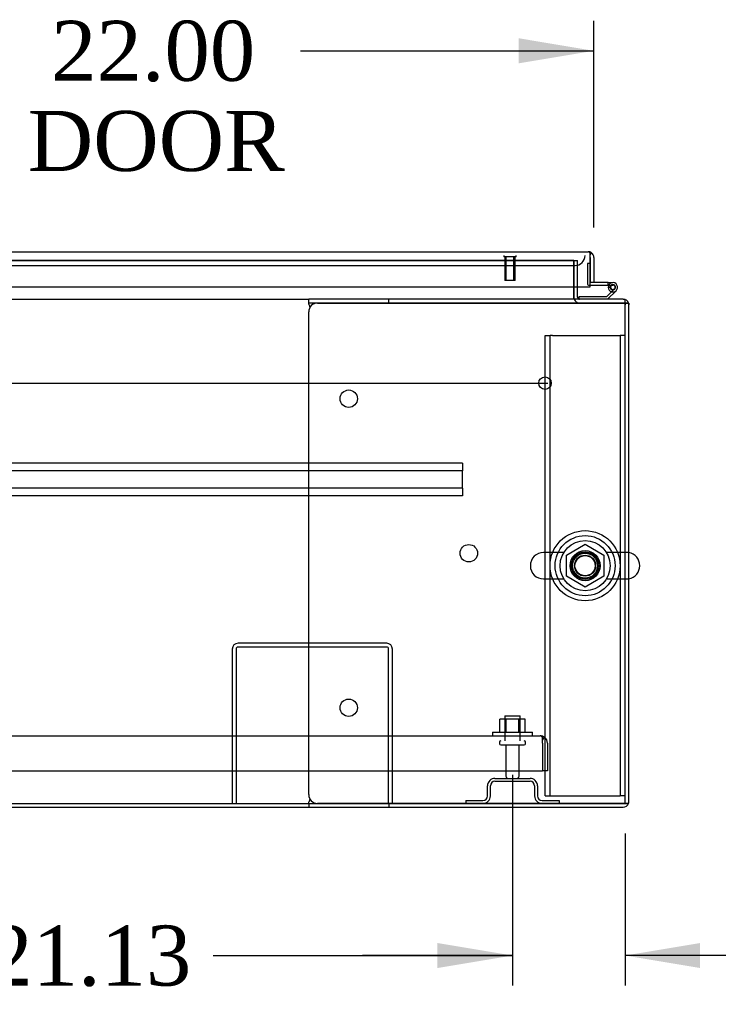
# Model space of a CAD drawing. Header units: inches. Extents: x 1 to 359, y -2 to 239.
# Tile 4 of 24: x 108 to 126, y 36 to 60. Entities that reach past the tile are written whole.
import ezdxf
from ezdxf.enums import TextEntityAlignment as Align
from ezdxf.lldxf.tags import DXFTag

# ---------------------------------------------------------------- set-up
doc = ezdxf.new("R2010")
doc.units = ezdxf.units.IN
doc.header["$MEASUREMENT"] = 0
for name, color, linetype in [('COM43132', 7, 'Continuous'), ('COM50669', 7, 'Continuous'), ('COM50677', 7, 'Continuous'), ('COM55602-1', 7, 'Continuous'), ('COM55607-1', 7, 'Continuous'), ('COM55738-22', 7, 'Continuous'), ('COM70112-1', 7, 'Continuous'), ('COM70217', 7, 'Continuous'), ('COM70220', 7, 'Continuous'), ('COM71181-1', 7, 'Continuous'), ('COM71183-1', 7, 'Continuous'), ('COM71194-1', 7, 'Continuous'), ('Default', 7, 'Continuous'), ('NTS166105', 7, 'Continuous'), ('NTS18024', 7, 'Continuous'), ('SCS86415', 7, 'Continuous'), ('STD26089', 7, 'Continuous'), ('STD26258', 7, 'Continuous'), ('WAF25059', 7, 'Continuous'), ('WAF25377', 7, 'Continuous'), ('WAM254785', 7, 'Continuous')]:
    doc.layers.add(name, color=color, linetype=linetype)
doc.styles.add('SEACAD_Times_New_Roman', font='times.ttf')
tags = doc.linetypes.add('CENTER2', pattern=[1.125, 0.75, -0.125, 0.125, -0.125]).pattern_tags.tags
tags[10:11] = [DXFTag(74, 4), DXFTag(75, 0), DXFTag(340, '0'), DXFTag(46, 0.0), DXFTag(50, 0.0), DXFTag(44, 0.0), DXFTag(45, 0.0)]
tags[8:9] = [DXFTag(74, 4), DXFTag(75, 0), DXFTag(340, '0'), DXFTag(46, 0.0), DXFTag(50, 0.0), DXFTag(44, 0.0), DXFTag(45, 0.0)]
tags[6:7] = [DXFTag(74, 4), DXFTag(75, 0), DXFTag(340, '0'), DXFTag(46, 0.0), DXFTag(50, 0.0), DXFTag(44, 0.0), DXFTag(45, 0.0)]
tags[4:5] = [DXFTag(74, 4), DXFTag(75, 0), DXFTag(340, '0'), DXFTag(46, 0.0), DXFTag(50, 0.0), DXFTag(44, 0.0), DXFTag(45, 0.0)]
tags = doc.linetypes.add('HIDDEN2', pattern=[0.1875, 0.125, -0.0625]).pattern_tags.tags
tags[6:7] = [DXFTag(74, 4), DXFTag(75, 0), DXFTag(340, '0'), DXFTag(46, 0.0), DXFTag(50, 0.0), DXFTag(44, 0.0), DXFTag(45, 0.0)]
tags[4:5] = [DXFTag(74, 4), DXFTag(75, 0), DXFTag(340, '0'), DXFTag(46, 0.0), DXFTag(50, 0.0), DXFTag(44, 0.0), DXFTag(45, 0.0)]
doc.dimstyles.new('HAMMOND_(STH_-_300x200)', dxfattribs={"dimtxt": 1.5, "dimasz": 1.875, "dimexe": 0.75, "dimexo": 0.75, "dimgap": 0.375, "dimtad": 0, "dimtih": 1, "dimtoh": 1, "dimzin": 0, "dimdsep": 46, "dimtxsty": 'SEACAD_Times_New_Roman', "dimblk1": '_SE_FILLED', "dimblk2": '_SE_FILLED', "dimsah": 1, "dimcen": 0.75, "dimadec": 0, "dimazin": 0, "dimtfac": 0.8, "dimtofl": 0, "dimtmove": 0, "dimatfit": 3, "dimfxl": 1, "dimtolj": 1, "dimtzin": 0, "dimarcsym": 0})

# ---------------------------------------------------------------- blocks, each defined once
blk = doc.blocks.new('SEANNOT_GROUP2')
at = {"layer": 'Default', "color": 7, "linetype": 'CENTER2'}
blk.add_line((77.58, 51.024), (121.59, 51.024), dxfattribs=at)
blk = doc.blocks.new('SE1')
at = {"layer": 'COM43132', "color": 7, "linetype": 'HIDDEN2'}
for p, q in [((77.768, 42.213), (121.398, 42.213)), ((121.398, 42.213), (121.399, 42.213)), ((121.399, 42.213), (121.399, 42.213)), ((121.399, 42.213), (121.399, 42.213)), ((121.458, 42.028), (121.458, 42.178)), ((121.459, 42.11), (121.508, 42.178)), ((121.459, 42.028), (121.459, 42.11)), ((121.458, 42.028), (121.458, 41.338)), ((121.459, 42.028), (121.458, 42.028)), ((121.458, 42.028), (121.458, 41.338)), ((121.583, 42.028), (121.583, 41.338)), ((77.708, 41.338), (121.458, 41.338)), ((121.583, 41.338), (121.458, 41.338))]:
    blk.add_line(p, q, dxfattribs=at)
for start, end in [(89.9411, 90), (53.806, 89.8792), (0, 53.806)]:
    blk.add_arc((121.398, 42.028), 0.185, start, end, dxfattribs=at)
blk.add_open_spline([(121.458, 42.178), (121.448, 42.189), (121.438, 42.198), (121.423, 42.207), (121.418, 42.209), (121.409, 42.212), (121.404, 42.213), (121.399, 42.213)], degree=3, knots=[0, 0, 0, 0, 0.5, 0.5, 0.75, 0.75, 1, 1, 1, 1], dxfattribs=at)
at = {"layer": 'COM50669', "color": 7, "linetype": 'HIDDEN2'}
for p, q in [((117.565, 44.526), (113.851, 44.526)), ((113.708, 44.383), (113.708, 40.526)), ((113.803, 44.383), (113.803, 40.526)), ((117.565, 44.431), (113.851, 44.431)), ((117.613, 40.526), (117.613, 44.383)), ((117.708, 40.526), (117.708, 44.383))]:
    blk.add_line(p, q, dxfattribs=at)
for centre, radius, start, end in [((113.851, 44.383), 0.143, 90, 180), ((117.565, 44.383), 0.143, 0, 90), ((113.851, 44.383), 0.048, 90, 180), ((117.565, 44.383), 0.048, 0, 90)]:
    blk.add_arc(centre, radius, start, end, dxfattribs=at)
at = {"layer": 'COM50677', "color": 7, "linetype": 'HIDDEN2'}
for p, q in [((121.522, 52.214), (121.647, 52.214)), ((121.522, 40.714), (121.522, 52.214)), ((121.647, 40.714), (121.647, 52.214)), ((121.707, 52.214), (121.647, 52.214)), ((121.707, 52.214), (123.337, 52.214)), ((123.337, 52.214), (123.397, 52.214)), ((123.397, 52.214), (123.397, 40.714)), ((123.522, 52.214), (123.397, 52.214)), ((121.522, 40.714), (121.647, 40.714)), ((121.647, 40.714), (121.707, 40.714)), ((121.707, 40.714), (123.337, 40.714)), ((123.337, 40.714), (123.397, 40.714)), ((123.522, 40.714), (123.397, 40.714))]:
    blk.add_line(p, q, dxfattribs=at)
blk.add_circle((122.522, 46.464), 0.375, dxfattribs=at)
at = {"layer": 'COM55602-1', "color": 7, "linetype": 'Continuous'}
for p, q in [((115.616, 53.024), (115.616, 53.119)), ((117.617, 53.119), (115.616, 53.119)), ((117.617, 53.024), (117.617, 53.119)), ((123.473, 53.119), (117.617, 53.119)), ((115.616, 53.024), (115.616, 53.014)), ((117.617, 53.024), (115.616, 53.024)), ((115.627, 52.976), (115.641, 52.904)), ((115.837, 53.024), (123.473, 53.024)), ((123.473, 53.024), (117.617, 53.024)), ((123.608, 53.024), (123.473, 53.024)), ((123.473, 53.024), (123.473, 53.024)), ((123.473, 53.024), (123.608, 53.024)), ((123.616, 40.574), (123.616, 52.976)), ((115.617, 40.746), (115.617, 52.804)), ((115.641, 40.647), (115.627, 40.574)), ((115.616, 40.536), (115.616, 40.526)), ((115.616, 40.526), (115.616, 40.431)), ((115.616, 40.526), (117.617, 40.526)), ((115.616, 40.431), (117.617, 40.431)), ((123.473, 40.526), (115.837, 40.526)), ((117.617, 40.526), (117.617, 40.431)), ((117.617, 40.526), (123.473, 40.526)), ((117.617, 40.431), (123.473, 40.431)), ((123.608, 40.526), (123.473, 40.526)), ((123.473, 40.526), (123.473, 40.526)), ((123.473, 40.526), (123.608, 40.526))]:
    blk.add_line(p, q, dxfattribs=at)
for centre in [(116.617, 50.634), (119.617, 46.775), (116.617, 42.916)]:
    blk.add_circle(centre, 0.218, dxfattribs=at)
for centre, radius, start, end in [((123.473, 52.976), 0.143, 19.6129, 90), ((115.309, 52.907), 0.326, 12.3258, 19.284), ((115.837, 52.804), 0.22, 90, 180), ((123.473, 52.976), 0.143, 0, 19.6129), ((115.837, 40.746), 0.22, 180, 270), ((115.309, 40.644), 0.326, 340.716, 347.6742), ((123.473, 40.574), 0.143, 270, 340.3871), ((123.473, 40.574), 0.143, 340.3871, 0)]:
    blk.add_arc(centre, radius, start, end, dxfattribs=at)
for centre, start_param, end_param in [((123.473, 52.976), 3.141593, 3.483903), ((123.473, 40.574), 2.799282, 3.141593)]:
    blk.add_ellipse(centre, major_axis=(-0.143, 0), ratio=0.99836, start_param=start_param, end_param=end_param, dxfattribs=at)
at = {"layer": 'COM55607-1', "color": 7, "linetype": 'HIDDEN2'}
for p, q in [((122.584, 54.012), (122.584, 53.497)), ((122.646, 54.012), (122.584, 54.012)), ((122.609, 53.472), (122.646, 53.472)), ((123.162, 53.422), (123.1, 53.428)), ((123.113, 53.472), (123.216, 53.472)), ((123.154, 53.417), (123.161, 53.417)), ((123.253, 53.376), (123.232, 53.355)), ((122.363, 53.124), (122.363, 53.119))]:
    blk.add_line(p, q, dxfattribs=at)
at = {"layer": 'COM55607-1', "color": 7, "linetype": 'Continuous'}
for p, q in [((122.646, 54.012), (122.646, 54.012)), ((122.646, 53.534), (122.646, 53.536)), ((123.1, 53.534), (122.646, 53.534)), ((122.646, 53.472), (123.1, 53.472)), ((123.099, 53.417), (123.154, 53.417)), ((123.1, 53.472), (123.1, 53.534)), ((123.1, 53.534), (123.216, 53.534)), ((123.1, 53.472), (123.113, 53.472)), ((123.154, 53.43), (123.154, 53.405)), ((123.229, 53.48), (123.204, 53.48)), ((123.279, 53.405), (123.279, 53.43)), ((122.363, 53.181), (122.363, 53.124)), ((123.058, 53.181), (122.363, 53.181)), ((123.232, 53.355), (123.058, 53.181)), ((123.084, 53.119), (123.295, 53.331)), ((123.204, 53.355), (123.229, 53.355))]:
    blk.add_line(p, q, dxfattribs=at)
at = {"layer": 'COM55607-1', "color": 7, "linetype": 'HIDDEN2'}
for centre, radius, start, end in [((122.609, 53.497), 0.025, 180, 270), ((123.216, 53.417), 0.055, 311.1959, 180), ((123.216, 53.417), 0.055, 180, 311.1959), ((123.216, 53.417), 0.117, 252.9726, 312.392)]:
    blk.add_arc(centre, radius, start, end, dxfattribs=at)
at = {"layer": 'COM55607-1', "color": 7, "linetype": 'Continuous'}
for centre, radius, start, end in [((123.216, 53.417), 0.117, 312.392, 180), ((123.216, 53.417), 0.117, 180, 252.9726), ((123.204, 53.43), 0.05, 90, 180), ((123.204, 53.405), 0.05, 180, 270), ((123.229, 53.43), 0.05, 0, 90), ((123.229, 53.405), 0.05, 270, 0)]:
    blk.add_arc(centre, radius, start, end, dxfattribs=at)
at = {"layer": 'COM55738-22', "color": 7, "linetype": 'HIDDEN2'}
for p, q in [((120.271, 41.151), (121.146, 41.151)), ((120.271, 41.079), (121.146, 41.079)), ((120.083, 40.714), (120.083, 40.964)), ((120.155, 40.714), (120.155, 40.964)), ((121.261, 40.964), (121.261, 40.714)), ((121.333, 40.964), (121.333, 40.714)), ((119.546, 40.598), (119.968, 40.598)), ((119.546, 40.598), (119.546, 40.526)), ((121.449, 40.598), (121.871, 40.598)), ((121.871, 40.598), (121.871, 40.526))]:
    blk.add_line(p, q, dxfattribs=at)
for centre, radius, start, end in [((120.271, 40.964), 0.188, 90, 180), ((120.271, 40.964), 0.116, 90, 180), ((121.146, 40.964), 0.188, 0, 90), ((121.146, 40.964), 0.116, 0, 90), ((119.968, 40.714), 0.188, 270, 0), ((119.968, 40.714), 0.116, 270, 0), ((121.449, 40.714), 0.188, 180, 270), ((121.449, 40.714), 0.116, 180, 270)]:
    blk.add_arc(centre, radius, start, end, dxfattribs=at)
at = {"layer": 'COM70112-1', "color": 7, "linetype": 'HIDDEN2'}
for q in [(101.202, 54.089), (122.242, 54.086)]:
    blk.add_line((122.242, 54.089), q, dxfattribs=at)
blk.add_circle((122.522, 46.464), 0.344, dxfattribs=at)
at = {"layer": 'COM70217', "color": 7, "linetype": 'HIDDEN2'}
for p, q in [((119.46, 49.024), (79.71, 49.024)), ((119.46, 49.024), (119.46, 48.981)), ((119.46, 48.981), (119.46, 48.879)), ((119.46, 48.836), (79.71, 48.836)), ((119.46, 48.879), (119.46, 48.836)), ((119.46, 48.399), (119.46, 48.836)), ((119.46, 48.399), (79.71, 48.399)), ((119.46, 48.211), (79.71, 48.211)), ((119.46, 48.399), (119.46, 48.356)), ((119.46, 48.356), (119.46, 48.254)), ((119.46, 48.254), (119.46, 48.211))]:
    blk.add_line(p, q, dxfattribs=at)
at = {"layer": 'COM70220', "color": 7, "linetype": 'HIDDEN2'}
for p, q in [((101.462, 53.961), (122.021, 53.961)), ((122.021, 53.961), (122.271, 53.961))]:
    blk.add_line(p, q, dxfattribs=at)
blk.add_arc((122.271, 54.211), 0.25, 270, 0, dxfattribs=at)
at = {"layer": 'COM71181-1', "color": 7, "linetype": 'HIDDEN2'}
for p, q in [((122.241, 53.167), (122.241, 54.086)), ((122.242, 54.086), (122.336, 54.086)), ((122.336, 53.431), (122.336, 54.086)), ((123.521, 53.024), (123.521, 52.976)), ((123.616, 53.024), (123.608, 53.024))]:
    blk.add_line(p, q, dxfattribs=at)
at = {"layer": 'COM71181-1', "color": 7, "linetype": 'Continuous'}
for p, q in [((122.336, 53.167), (122.336, 53.431)), ((123.616, 53.024), (123.616, 52.976)), ((83.554, 40.431), (115.616, 40.431))]:
    blk.add_line(p, q, dxfattribs=at)
at = {"layer": 'COM71181-1', "color": 7, "linetype": 'HIDDEN2'}
for start, end in [(180, 184.7927), (199.6129, 270)]:
    blk.add_arc((122.384, 53.167), 0.143, start, end, dxfattribs=at)
at = {"layer": 'COM71181-1', "color": 7, "linetype": 'Continuous'}
for radius, start, end in [(0.143, 184.7927, 199.6129), (0.048, 180, 270)]:
    blk.add_arc((122.384, 53.167), radius, start, end, dxfattribs=at)
at = {"layer": 'COM71183-1', "color": 7, "linetype": 'HIDDEN2'}
for p, q in [((101.202, 54.086), (122.242, 54.086)), ((122.242, 54.086), (122.242, 53.431)), ((123.473, 53.119), (123.522, 53.119)), ((123.522, 52.976), (123.522, 53.111)), ((123.522, 40.526), (123.522, 52.976))]:
    blk.add_line(p, q, dxfattribs=at)
at = {"layer": 'COM71183-1', "color": 7, "linetype": 'Continuous'}
for p, q in [((122.242, 53.431), (122.242, 53.167)), ((83.554, 53.119), (115.616, 53.119)), ((122.242, 53.119), (122.242, 53.167)), ((123.522, 53.111), (123.522, 53.119)), ((83.554, 40.526), (115.616, 40.526))]:
    blk.add_line(p, q, dxfattribs=at)
at = {"layer": 'COM71194-1', "color": 7, "linetype": 'Continuous'}
for p, q in [((100.884, 54.306), (122.598, 54.306)), ((122.598, 54.306), (122.599, 54.306)), ((122.599, 54.306), (122.599, 54.306)), ((122.599, 54.306), (122.599, 54.306)), ((122.646, 54.163), (122.646, 54.277)), ((122.646, 53.431), (122.646, 54.163)), ((122.647, 54.163), (122.646, 54.163)), ((122.646, 54.163), (122.646, 53.536)), ((122.647, 54.226), (122.685, 54.277)), ((122.647, 54.163), (122.647, 54.226)), ((122.741, 54.163), (122.741, 53.536)), ((100.836, 53.431), (122.646, 53.431)), ((122.741, 53.536), (122.646, 53.536))]:
    blk.add_line(p, q, dxfattribs=at)
for start, end in [(89.9238, 90), (52.4964, 89.8439), (0, 52.4964)]:
    blk.add_arc((122.598, 54.163), 0.143, start, end, dxfattribs=at)
blk.add_open_spline([(122.646, 54.277), (122.638, 54.286), (122.63, 54.294), (122.618, 54.301), (122.614, 54.303), (122.607, 54.306), (122.603, 54.306), (122.599, 54.306)], degree=3, knots=[0, 0, 0, 0, 0.5, 0.5, 0.75, 0.75, 1, 1, 1, 1], dxfattribs=at)
at = {"layer": 'NTS166105', "color": 7, "linetype": 'HIDDEN2'}
for p, q in [((120.554, 42.629), (120.393, 42.629)), ((120.393, 42.309), (120.393, 42.629)), ((120.863, 42.629), (120.554, 42.629)), ((120.554, 42.309), (120.554, 42.629)), ((121.024, 42.629), (120.863, 42.629)), ((120.863, 42.309), (120.863, 42.629)), ((121.024, 42.309), (121.024, 42.629))]:
    blk.add_line(p, q, dxfattribs=at)
at = {"layer": 'NTS18024', "color": 7, "linetype": 'HIDDEN2'}
for p, q in [((122.057, 46.727), (122.526, 47.002)), ((122.526, 47.002), (122.987, 46.727)), ((122.057, 46.201), (122.057, 46.727)), ((122.987, 46.727), (122.987, 46.201)), ((122.522, 45.929), (122.057, 46.201)), ((122.987, 46.201), (122.522, 45.929))]:
    blk.add_line(p, q, dxfattribs=at)
blk.add_circle((122.522, 46.464), 0.263, dxfattribs=at)
at = {"layer": 'SCS86415', "color": 7, "linetype": 'HIDDEN2'}
for p, q in [((121.992, 46.795), (121.486, 46.795)), ((123.558, 46.795), (123.052, 46.795)), ((121.486, 46.133), (121.992, 46.133)), ((123.052, 46.133), (123.558, 46.133))]:
    blk.add_line(p, q, dxfattribs=at)
for radius in [0.625, 0.312, 0.252]:
    blk.add_circle((122.522, 46.464), radius, dxfattribs=at)
for centre, start, end in [((121.486, 46.464), 90, 270), ((123.558, 46.464), 79.7747, 90), ((123.558, 46.464), 270, 280.2253)]:
    blk.add_arc(centre, 0.331, start, end, dxfattribs=at)
at = {"layer": 'SCS86415', "color": 7, "linetype": 'Continuous'}
blk.add_arc((123.558, 46.464), 0.331, 280.2253, 79.7747, dxfattribs=at)
at = {"layer": 'STD26089', "color": 7, "linetype": 'HIDDEN2'}
for p, q in [((120.521, 42.713), (120.896, 42.713)), ((120.521, 42.713), (120.521, 42.088)), ((120.896, 42.088), (120.896, 42.713)), ((120.383, 42.058), (120.383, 42.018)), ((121.033, 42.018), (121.033, 42.058)), ((120.413, 41.988), (121.003, 41.988)), ((120.542, 41.988), (120.542, 41.211)), ((120.874, 41.211), (120.874, 41.988))]:
    blk.add_line(p, q, dxfattribs=at)
for centre, radius, start, end in [((120.413, 42.058), 0.03, 90, 180), ((121.003, 42.058), 0.03, 0, 90), ((120.413, 42.018), 0.03, 180, 270), ((121.003, 42.018), 0.03, 270, 0), ((120.602, 41.211), 0.06, 180, 270), ((120.814, 41.211), 0.06, 270, 0)]:
    blk.add_arc(centre, radius, start, end, dxfattribs=at)
at = {"layer": 'STD26258', "color": 7, "linetype": 'HIDDEN2'}
for p, q in [((120.49, 54.211), (120.49, 54.18)), ((120.803, 54.18), (120.49, 54.18)), ((120.521, 54.18), (120.521, 53.586)), ((120.552, 53.586), (120.552, 54.18)), ((120.741, 53.586), (120.741, 54.18)), ((120.771, 53.586), (120.771, 54.18)), ((120.803, 54.18), (120.803, 54.211)), ((120.771, 53.586), (120.521, 53.586))]:
    blk.add_line(p, q, dxfattribs=at)
blk.add_circle((121.521, 51.024), 0.156, dxfattribs=at)
at = {"layer": 'WAF25059', "color": 7, "linetype": 'HIDDEN2'}
for p, q in [((120.208, 42.309), (121.208, 42.309)), ((120.208, 42.309), (120.208, 42.213)), ((121.208, 42.213), (121.208, 42.309))]:
    blk.add_line(p, q, dxfattribs=at)
at = {"layer": 'WAF25377', "color": 7, "linetype": 'HIDDEN2'}
for radius in [0.875, 0.34]:
    blk.add_circle((122.522, 46.464), radius, dxfattribs=at)
at = {"layer": 'WAM254785', "color": 7, "linetype": 'HIDDEN2'}
for radius in [0.75, 0.312]:
    blk.add_circle((122.522, 46.464), radius, dxfattribs=at)
blk = doc.blocks.new('DMBLK3531')
at = {"layer": 'Default', "linetype": 'Continuous'}
for points in [[(101.458, 36.415), (101.458, 37.04), (99.583, 36.728)], [(118.833, 36.415), (120.708, 36.728), (118.833, 37.04)]]:
    blk.add_hatch(color=7, dxfattribs=at).paths.add_polyline_path(points)
at = {"layer": 'Default', "color": 7, "linetype": 'Continuous'}
for p, q in [((99.583, 41.238), (99.583, 35.978)), ((120.708, 41.238), (120.708, 35.978)), ((99.583, 36.728), (107.062, 36.728)), ((113.23, 36.728), (120.708, 36.728))]:
    blk.add_line(p, q, dxfattribs=at)
at = {"layer": 'Default', "color": 7, "linetype": 'Continuous', "style": 'SEACAD_Times_New_Roman'}
blk.add_text('21.13', height=1.5, dxfattribs=at).set_placement((107.587, 37.478), align=Align.TOP_LEFT)
blk = doc.blocks.new('_SE_FILLED')
at = {"color": 0}
blk.add_line((0, 0), (-1, 0), dxfattribs=at)
blk.add_solid([(0, 0), (-1, -0.1665), (-1, 0.1665), (0, 0)], dxfattribs=at)
blk = doc.blocks.new('DMBLK3537')
at = {"layer": 'Default', "linetype": 'Continuous'}
for points in [[(118.833, 36.415), (120.708, 36.728), (118.833, 37.04)], [(125.397, 36.415), (125.397, 37.04), (123.522, 36.728)]]:
    blk.add_hatch(color=7, dxfattribs=at).paths.add_polyline_path(points)
at = {"layer": 'Default', "color": 7, "linetype": 'Continuous'}
for p, q in [((120.708, 41.238), (120.708, 35.978)), ((123.522, 39.776), (123.522, 35.978)), ((120.708, 36.728), (116.958, 36.728)), ((126.731, 36.728), (123.522, 36.728)), ((126.731, 36.728), (127.481, 36.728))]:
    blk.add_line(p, q, dxfattribs=at)
at = {"layer": 'Default', "color": 7, "linetype": 'Continuous', "style": 'SEACAD_Times_New_Roman'}
for s, p in [('2.81', (128.006, 37.478)), ('I/S', (133.037, 37.478))]:
    blk.add_text(s, height=1.5, dxfattribs=at).set_placement(p, align=Align.TOP_LEFT)
blk = doc.blocks.new('DMBLK3543')
at = {"layer": 'Default', "linetype": 'Continuous'}
for points in [[(102.616, 59.636), (100.741, 59.323), (102.616, 59.011)], [(120.866, 59.636), (120.866, 59.011), (122.741, 59.323)]]:
    blk.add_hatch(color=7, dxfattribs=at).paths.add_polyline_path(points)
at = {"layer": 'Default', "color": 7, "linetype": 'Continuous'}
for p, q in [((100.741, 54.547), (100.741, 60.073)), ((122.741, 54.913), (122.741, 60.073)), ((100.741, 59.323), (108.071, 59.323)), ((115.412, 59.323), (122.741, 59.323))]:
    blk.add_line(p, q, dxfattribs=at)
at = {"layer": 'Default', "color": 7, "linetype": 'Continuous', "style": 'SEACAD_Times_New_Roman'}
for s, p in [('22.00', (109.182, 60.073)), ('DOOR', (108.596, 57.823))]:
    blk.add_text(s, height=1.5, dxfattribs=at).set_placement(p, align=Align.TOP_LEFT)

msp = doc.modelspace()

# ---------------------------------------------------------------- block references
at = {"layer": 'Default'}
for name in ['SE1', 'SEANNOT_GROUP2']:
    msp.add_blockref(name, (0, 0), dxfattribs=at)

# ---------------------------------------------------------------- dimensions: what is measured, and where the dimension line sits
at = {"layer": 'Default', "color": 7, "linetype": 'Continuous'}
dim = msp.add_linear_dim(base=(122.741, 59.323), p1=(100.741, 53.797), p2=(122.741, 54.163), text='\\A1;<>\\PDOOR', dimstyle='HAMMOND_(STH_-_300x200)', dxfattribs=at)
dim.commit()
dim.dimension.update_dxf_attribs({"geometry": 'DMBLK3543', "text_midpoint": (111.741, 59.323), "dimtype": 160})
dim = msp.add_linear_dim(base=(99.5832, 36.7279), p1=(99.5832, 41.9883), p2=(120.7084, 41.9883), angle=0, text='\\A1;<>', dimstyle='HAMMOND_(STH_-_300x200)', dxfattribs=at)
dim.commit()
dim.dimension.update_dxf_attribs({"geometry": 'DMBLK3531', "text_midpoint": (110.1458, 36.7279), "dimtype": 161})
dim = msp.add_linear_dim(base=(120.708, 36.728), p1=(123.522, 40.526), p2=(120.708, 41.988), text='\\A1;<> I/S', dimstyle='HAMMOND_(STH_-_300x200)', override={"dimtmove": 1}, dxfattribs=at)
dim.commit()
dim.dimension.update_dxf_attribs({"geometry": 'DMBLK3537', "text_midpoint": (127.481, 36.728), "dimtype": 160})

doc.saveas('drawing.dxf')
